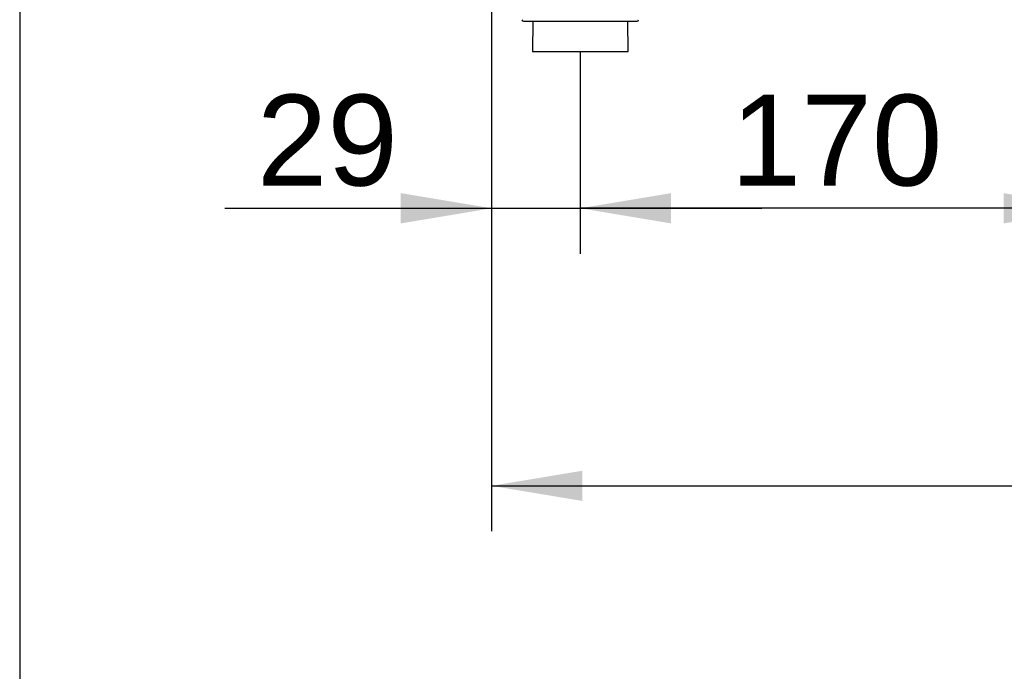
# Model space of a CAD drawing. Header units: millimetres. Extents: x 0 to 287, y 0 to 200.
# Tile 13 of 57: x 10 to 43, y 102 to 124. Entities that reach past the tile are written whole.
import ezdxf
from ezdxf.enums import TextEntityAlignment as Align

# ---------------------------------------------------------------- set-up
doc = ezdxf.new("R2010")
doc.units = ezdxf.units.MM
for name, color, linetype in [('130.190_BW4C_CTM', 7, 'Continuous'), ('Défaut', 7, 'Continuous'), ('Marges', 7, 'Continuous')]:
    doc.layers.add(name, color=color, linetype=linetype)
doc.styles.add('SEACAD_Arial', font='arial.ttf')
doc.dimstyles.new('ISO', dxfattribs={"dimtxt": 3, "dimasz": 3, "dimexe": 1.5, "dimexo": 0, "dimgap": 1.5, "dimtad": 1, "dimdec": 0, "dimlfac": 10, "dimtxsty": 'SEACAD_Arial', "dimblk1": '_SE_FILLED', "dimblk2": '_SE_FILLED', "dimsah": 1, "dimcen": 1.5, "dimazin": 0, "dimtfac": 1, "dimtdec": 3, "dimtmove": 0, "dimatfit": 3, "dimfxl": 1, "dimtolj": 1, "dimarcsym": 0})

# ---------------------------------------------------------------- blocks, each defined once
blk = doc.blocks.new('SE')
at = {"layer": '130.190_BW4C_CTM', "color": 7, "linetype": 'Continuous'}
for p, q in [((26.638, 123.89), (30.389, 123.89)), ((26.944, 123.89), (26.931, 122.89)), ((30.096, 122.89), (30.083, 123.89)), ((26.931, 122.89), (30.096, 122.89))]:
    blk.add_line(p, q, dxfattribs=at)
for centre, start, end in [((26.638, 123.94), 180.75, 270), ((30.389, 123.94), 270, 359.25)]:
    blk.add_arc(centre, 0.05, start, end, dxfattribs=at)
blk = doc.blocks.new('DMBLK8')
at = {"layer": 'Défaut', "linetype": 'Continuous'}
for points in [[(28.584, 108.049), (28.584, 109.049), (25.584, 108.549)], [(88.541, 108.049), (91.541, 108.549), (88.541, 109.049)]]:
    blk.add_hatch(color=7, dxfattribs=at).paths.add_polyline_path(points)
at = {"layer": 'Défaut', "color": 7, "linetype": 'Continuous'}
for p, q in [((25.584, 135.64), (25.584, 107.049)), ((91.541, 131.702), (91.541, 107.049)), ((25.584, 108.549), (91.541, 108.549))]:
    blk.add_line(p, q, dxfattribs=at)
at = {"layer": 'Défaut', "color": 7, "linetype": 'Continuous', "style": 'SEACAD_Arial'}
blk.add_text('660', height=3, dxfattribs=at).set_placement((55.041, 112.299), align=Align.TOP_LEFT)
blk = doc.blocks.new('_SE_FILLED')
at = {"color": 0}
blk.add_line((0, 0), (-1, 0), dxfattribs=at)
blk.add_solid([(0, 0), (-1, -0.1665), (-1, 0.1665), (0, 0)], dxfattribs=at)
blk = doc.blocks.new('DMBLK9')
at = {"layer": 'Défaut', "linetype": 'Continuous'}
for points in [[(22.584, 117.213), (25.584, 117.713), (22.584, 118.213)], [(31.514, 117.213), (31.514, 118.213), (28.514, 117.713)]]:
    blk.add_hatch(color=7, dxfattribs=at).paths.add_polyline_path(points)
at = {"layer": 'Défaut', "color": 7, "linetype": 'Continuous'}
for p, q in [((25.584, 135.64), (25.584, 116.213)), ((28.514, 122.89), (28.514, 116.213)), ((16.78, 117.713), (34.514, 117.713))]:
    blk.add_line(p, q, dxfattribs=at)
at = {"layer": 'Défaut', "color": 7, "linetype": 'Continuous', "style": 'SEACAD_Arial'}
blk.add_text('29', height=3, dxfattribs=at).set_placement((17.83, 121.463), align=Align.TOP_LEFT)
blk = doc.blocks.new('DMBLK10')
at = {"layer": 'Défaut', "linetype": 'Continuous'}
for points in [[(31.514, 117.213), (31.514, 118.213), (28.514, 117.713)], [(42.494, 117.213), (45.494, 117.713), (42.494, 118.213)]]:
    blk.add_hatch(color=7, dxfattribs=at).paths.add_polyline_path(points)
at = {"layer": 'Défaut', "color": 7, "linetype": 'Continuous'}
for p, q in [((28.514, 122.89), (28.514, 116.213)), ((45.494, 122.89), (45.494, 116.213)), ((45.494, 117.713), (28.514, 117.713))]:
    blk.add_line(p, q, dxfattribs=at)
at = {"layer": 'Défaut', "color": 7, "linetype": 'Continuous', "style": 'SEACAD_Arial'}
blk.add_text('170', height=3, dxfattribs=at).set_placement((33.482, 121.463), align=Align.TOP_LEFT)

msp = doc.modelspace()

# ---------------------------------------------------------------- linework, layer by layer
at = {"layer": 'Marges', "color": 7, "linetype": 'Continuous'}
msp.add_line((10, 200), (10, 10), dxfattribs=at)

# ---------------------------------------------------------------- block references
at = {"layer": 'Défaut'}
msp.add_blockref('SE', (0, 0), dxfattribs=at)

# ---------------------------------------------------------------- dimensions: what is measured, and where the dimension line sits
at = {"layer": 'Défaut', "color": 7, "linetype": 'Continuous'}
for base, p1, p2, picture, middle in [((28.5135, 117.7131), (25.5841, 135.6399), (28.5135, 122.8899), 'DMBLK9', (23.5759, 117.7131)), ((91.5415, 108.549), (25.5841, 135.6399), (91.5415, 131.7019), 'DMBLK8', (58.5628, 108.549)), ((28.5135, 117.7131), (45.4935, 122.8899), (28.5135, 122.8899), 'DMBLK10', (37.0035, 117.7131))]:
    dim = msp.add_linear_dim(base=base, p1=p1, p2=p2, text='\\A1;<>', dimstyle='ISO', dxfattribs=at)
    dim.commit()
    dim.dimension.update_dxf_attribs({"geometry": picture, "text_midpoint": middle, "dimtype": 160})

doc.saveas('drawing.dxf')
